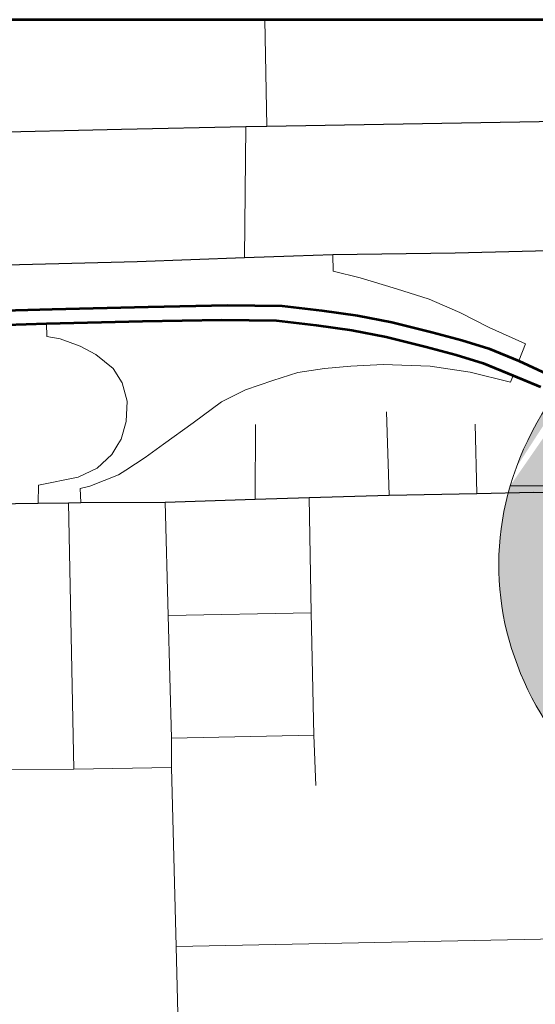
# Model space of a CAD drawing. Extents: x 13.99 to 21.38, y 7.75 to 14.55.
# Tile 23 of 77: x 16.77 to 17.03, y 14.05 to 14.55. Entities that reach past the tile are written whole.
import ezdxf

# ---------------------------------------------------------------- set-up
doc = ezdxf.new("R2010")
doc.units = 0
doc.header["$MEASUREMENT"] = 0
doc.linetypes.add('rr2', pattern=[0])
for name, color, linetype, lineweight in [('GM_X_City_Street', 1, 'Continuous', 0), ('GM_X_County_Road', 3, 'Continuous', 30), ('GM_X_Interchange_Ramps', 1, 'Continuous', 13), ('GM_X_Interstate_Route', 1, 'Continuous', 53), ('GM_X_Interstate_Shield', 7, 'Continuous', 0)]:
    doc.layers.add(name, color=color, linetype=linetype, lineweight=lineweight)
doc.styles.add('Slanted Normal (0.14) Font 31', font='CHAR_FAST_FONT.shx', dxfattribs={"height": 0.14})

# ---------------------------------------------------------------- blocks, each defined once
blk = doc.blocks.new('DGN_COMPLEXSHAPE14')
at = {"layer": 'GM_X_Interstate_Shield', "color": 1, "linetype": 'Continuous', "lineweight": 0}
for p, q in [((17.05863, 14.38251), (17.05863, 14.38251)), ((17.18835, 14.38251), (17.18835, 14.38251)), ((17.31807, 14.38251), (17.31807, 14.38251)), ((17.36003, 14.31297), (17.01666, 14.31297)), ((17.01666, 14.31297), (17.01666, 14.31297)), ((17.36003, 14.31297), (17.36003, 14.31297))]:
    blk.add_line(p, q, dxfattribs=at)
for centre, start_param, end_param in [((17.23274, 14.27239), 2.47259, 2.911027), ((17.12349, 14.55232), 4.415841, 5.008937), ((17.25321, 14.55232), 4.415841, 5.008937), ((17.14396, 14.27239), 0.230566, 0.669003)]:
    blk.add_ellipse(centre, major_axis=(0.22195, 0), ratio=0.8, start_param=start_param, end_param=end_param, dxfattribs=at)
blk = doc.blocks.new('DGN_COMPLEXSHAPE15')
at = {"layer": 'GM_X_Interstate_Shield', "color": 5, "lineweight": 0}
for p, q in [((17.36003, 14.31297), (17.01666, 14.31297)), ((17.01666, 14.31297), (17.01666, 14.31297)), ((17.36003, 14.31297), (17.36003, 14.31297)), ((17.18835, 14.09842), (17.18835, 14.09842))]:
    blk.add_line(p, q, dxfattribs=at)
for centre, start_param, end_param in [((17.23274, 14.27239), 2.911027, 4.511031), ((17.14396, 14.27239), 4.913747, 6.513751)]:
    blk.add_ellipse(centre, major_axis=(0.22195, 0), ratio=0.8, start_param=start_param, end_param=end_param, dxfattribs=at)
blk = doc.blocks.new('M1-1_33')
at = {"layer": 'GM_X_Interstate_Shield', "linetype": 'rr2'}
h = blk.add_hatch(color=1, dxfattribs=at)
edge = h.paths.add_edge_path()
edge.add_line((-0.17169, 0.06658), (-0.17169, 0.06658))
edge.add_ellipse((0.04439, 0.026), major_axis=(0.22195, 0), ratio=0.8, start_angle=501.669, end_angle=526.7896, ccw=False)
edge.add_line((-0.12972, 0.13613), (-0.12972, 0.13613))
edge.add_ellipse((-0.06486, 0.30593), major_axis=(0.22195, 0), ratio=0.8, start_angle=253.0091, end_angle=286.9909)
edge.add_line((0, 0.13613), (0, 0.13613))
edge.add_ellipse((0.06486, 0.30593), major_axis=(0.22195, 0), ratio=0.8, start_angle=253.0091, end_angle=286.9909)
edge.add_line((0.12972, 0.13613), (0.12972, 0.13613))
edge.add_ellipse((-0.04439, 0.026), major_axis=(0.22195, 0), ratio=0.8, start_angle=373.2104, end_angle=398.331, ccw=False)
edge.add_line((0.17169, 0.06658), (0.17169, 0.06658))
edge.add_line((0.17169, 0.06658), (-0.17169, 0.06658))
h = blk.add_hatch(color=5, dxfattribs=at)
edge = h.paths.add_edge_path()
edge.add_line((-0.17169, 0.06658), (-0.17169, 0.06658))
edge.add_ellipse((0.04439, 0.026), major_axis=(0.22195, 0), ratio=0.8, start_angle=166.7896, end_angle=258.463)
edge.add_line((0, -0.14797), (0, -0.14797))
edge.add_ellipse((-0.04439, 0.026), major_axis=(0.22195, 0), ratio=0.8, start_angle=-78.463, end_angle=13.2104)
edge.add_line((0.17169, 0.06658), (0.17169, 0.06658))
edge.add_line((0.17169, 0.06658), (-0.17169, 0.06658))
at = {"layer": 'GM_X_Interstate_Shield', "color": 1, "linetype": 'Continuous', "lineweight": 0}
blk.add_blockref('DGN_COMPLEXSHAPE14', (-17.18835, -14.24639), dxfattribs=at)
at = {"layer": 'GM_X_Interstate_Shield', "color": 5, "lineweight": 0}
blk.add_blockref('DGN_COMPLEXSHAPE15', (-17.18835, -14.24639), dxfattribs=at)
at = {"layer": 'GM_X_Interstate_Shield', "color": 7, "linetype": 'Continuous', "lineweight": 0, "true_color": 0xffffff, "insert": (0, -0.0786), "char_height": 0.0946972, "attachment_point": 8, "line_spacing_factor": 0.8, "style": 'Slanted Normal (0.14) Font 31'}
blk.add_mtext('{\\fCalibri Light|b0|i0|c0|p34;\\W0.8;680}', dxfattribs=at)

msp = doc.modelspace()

# ---------------------------------------------------------------- linework, layer by layer
at = {"layer": 'GM_X_City_Street'}
for p, q in [((16.89192, 14.49725), (16.89094, 14.55175)), ((16.88056, 14.42971), (16.88121, 14.49702)), ((16.95466, 14.30819), (16.95324, 14.3508)), ((16.88609, 14.30607), (16.88625, 14.3444)), ((16.99958, 14.30903), (16.9987, 14.34455)), ((16.7931, 14.16781), (16.79049, 14.30427)), ((16.8414, 14.24652), (16.91475, 14.24787)), ((16.84318, 14.18369), (16.9161, 14.18518)), ((16.84558, 14.07692), (17.12424, 14.08238))]:
    msp.add_line(p, q, dxfattribs=at)
at = {"layer": 'GM_X_City_Street', "flags": 128}
for points in [[(16.8478, 13.98753), (16.84558, 14.07692), (16.84325, 14.16856), (16.84318, 14.18369), (16.8414, 14.24652), (16.83993, 14.30456)], [(16.91705, 14.15944), (16.9161, 14.18518), (16.91475, 14.24787), (16.91375, 14.30694)], [(16.51358, 14.16099), (16.64932, 14.16536), (16.67423, 14.16588), (16.73123, 14.16622), (16.75345, 14.16758), (16.7931, 14.16781), (16.84325, 14.16856)]]:
    msp.add_lwpolyline(points, dxfattribs=at)
at = {"layer": 'GM_X_County_Road', "color": 1, "flags": 128}
for points in [[(16.55628, 14.48983), (16.55822, 14.4899), (16.57371, 14.49012), (16.59401, 14.49018), (16.64166, 14.49096), (16.70258, 14.49291), (16.74383, 14.49402), (16.81763, 14.49573), (16.88121, 14.49702), (16.89192, 14.49725), (17.14105, 14.50152)], [(17.17815, 14.43622), (17.17609, 14.43634), (17.14638, 14.43607), (16.98849, 14.43219), (16.92573, 14.43133), (16.90566, 14.43061)], [(16.90566, 14.43061), (16.88056, 14.42971), (16.82563, 14.4277), (16.70489, 14.42468), (16.64208, 14.42347), (16.60096, 14.42283), (16.50071, 14.41918)], [(16.72851, 14.30342), (16.77488, 14.30395), (16.79049, 14.30427), (16.79669, 14.30439), (16.83993, 14.30456), (16.88609, 14.30607), (16.91375, 14.30694), (16.95466, 14.30819), (16.99958, 14.30903)], [(16.99958, 14.30903), (17.02876, 14.30965), (17.03418, 14.30955), (17.04055, 14.30851), (17.04858, 14.30569), (17.10849, 14.2843), (17.11895, 14.27994)]]:
    msp.add_lwpolyline(points, dxfattribs=at)
at = {"layer": 'GM_X_Interchange_Ramps', "flags": 128}
for points in [[(17.02108, 14.37697), (17.02441, 14.38559), (17.00578, 14.3941), (16.99082, 14.40175), (16.98972, 14.40223), (16.97505, 14.40859), (16.95847, 14.41381), (16.93988, 14.41943), (16.92597, 14.42288), (16.92573, 14.43133)], [(16.77922, 14.39602), (16.77938, 14.3894), (16.78614, 14.38816), (16.79643, 14.38446), (16.80444, 14.38019), (16.81332, 14.37307), (16.8179, 14.36564), (16.82049, 14.35622), (16.81995, 14.34593), (16.81739, 14.33678), (16.81572, 14.33412), (16.81255, 14.32905), (16.80513, 14.32189), (16.79543, 14.3173), (16.77507, 14.3133), (16.77488, 14.30395)], [(16.79669, 14.30439), (16.79637, 14.3115), (16.80144, 14.31274), (16.816, 14.31848), (16.81976, 14.32092), (16.8297, 14.32737), (16.83911, 14.33419), (16.85423, 14.34514), (16.86878, 14.35603), (16.88105, 14.36206), (16.89504, 14.36694), (16.9079, 14.37097), (16.9216, 14.373), (16.93503, 14.37417), (16.9516, 14.37506), (16.9756, 14.37425), (16.99609, 14.37119), (17.01686, 14.366), (17.0182, 14.3695)]]:
    msp.add_lwpolyline(points, dxfattribs=at)
at = {"layer": 'GM_X_Interstate_Route', "flags": 128}
for points in [[(19.38108, 14.55175), (14.57696, 14.55175)], [(16.75068, 14.40253), (16.78211, 14.40349), (16.83129, 14.40466), (16.87192, 14.40549), (16.89988, 14.40516), (16.92011, 14.40269), (16.93837, 14.40022), (16.95597, 14.39677), (16.97654, 14.39167), (16.99184, 14.38756), (17.00565, 14.38328), (17.02108, 14.37697), (17.04266, 14.36684)], [(16.7478, 14.39506), (16.77922, 14.39602), (16.8284, 14.3972), (16.86903, 14.39802), (16.897, 14.39769), (16.91723, 14.39522), (16.93549, 14.39275), (16.95309, 14.3893), (16.97365, 14.3842), (16.98895, 14.38009), (17.00277, 14.37581), (17.0182, 14.3695), (17.03221, 14.36364)]]:
    msp.add_lwpolyline(points, dxfattribs=at)

# ---------------------------------------------------------------- block references
at = {"color": 7, "linetype": 'Continuous', "lineweight": 0}
msp.add_blockref('M1-1_33', (17.18835, 14.24639), dxfattribs=at)

doc.saveas('drawing.dxf')
